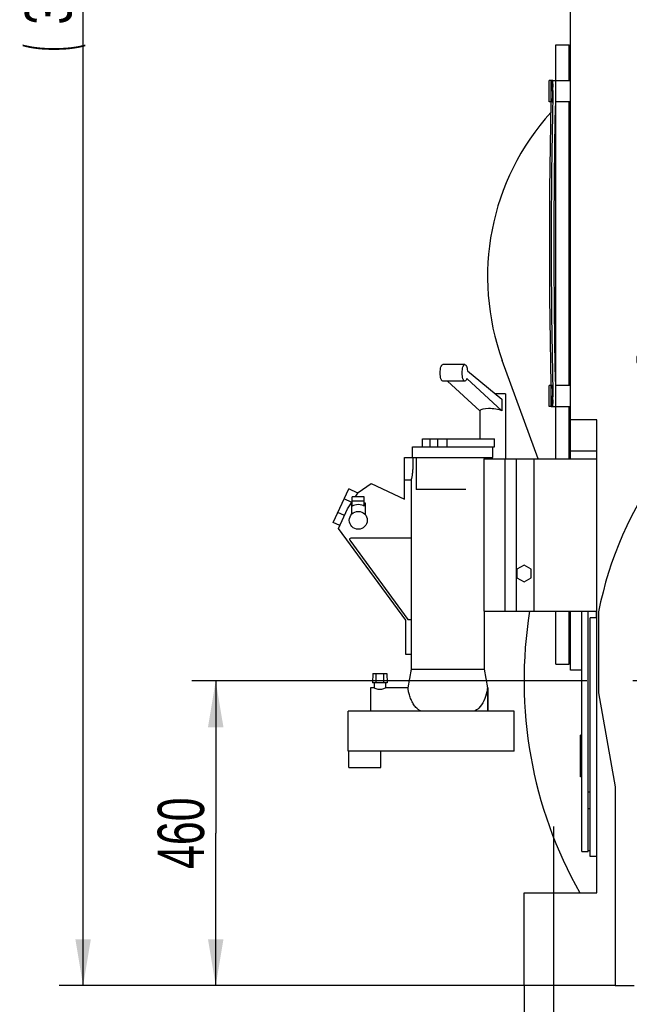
# Model space of a CAD drawing. Header units: millimetres. Extents: x 0 to 841, y 0 to 594.
# Tile 62 of 72: x 634 to 680, y 376 to 450. Entities that reach past the tile are written whole.
import ezdxf
from ezdxf.enums import TextEntityAlignment as Align

# ---------------------------------------------------------------- set-up
doc = ezdxf.new("R2010")
doc.units = ezdxf.units.MM
doc.header["$LTSCALE"] = 46.255
doc.linetypes.add('CENTER', pattern=[0.6, 0.375, -0.075, 0.075, -0.075])
doc.layers.get('0').update_dxf_attribs({"linetype": 'CONTINUOUS'})
for name, color, linetype in [('25007_040000_TLKS_KS_V_ABL239', 7, 'CONTINUOUS'), ('25007_041000_TLKS_KS_V_ABL256', 7, 'CONTINUOUS'), ('25007_060000_TLKS_KGS_V_ABL210', 7, 'CONTINUOUS'), ('25007_061000_TLKS_KGS_V_ABL211', 7, 'CONTINUOUS'), ('25007_634500_05_SIMPLE1_A_ABL232', 7, 'CONTINUOUS'), ('25007_634500_05_SIMPLE1_T1_A_PBL233', 7, 'CONTINUOUS'), ('25007_731000_20_SIMPLE1_B_ABL577', 7, 'CONTINUOUS'), ('25007_731000_20_SIMPLE1_T2_B_PBL579', 7, 'CONTINUOUS'), ('25007_731000_20_SIMPLE1_T3_B_PBL578', 7, 'CONTINUOUS'), ('25007_733000_05_SIMPLE1_A_ABL257', 7, 'CONTINUOUS'), ('25007_733000_05_SIMPLE1_T1_A_PBL258', 7, 'CONTINUOUS'), ('25007_766000_04_SIMPLE1_T1_X_PBL217', 7, 'CONTINUOUS'), ('25007_766000_04_SIMPLE1_T2_X_PBL218', 7, 'CONTINUOUS'), ('25007_766000_04_SIMPLE1_X_ABL216', 7, 'CONTINUOUS'), ('25097_000000_TLKS_MARKETING_ABL202', 7, 'CONTINUOUS'), ('25097_000000_TRENNSTELLEN_TLKS_PBL259', 7, 'CONTINUOUS'), ('25097_030000_TLKS_V_ABL203', 7, 'CONTINUOUS'), ('25097_100000_TLKS_V_ABL204', 7, 'CONTINUOUS'), ('25097_111000_21_SIMPLE1_A_ABL224', 7, 'CONTINUOUS'), ('25097_111000_21_SIMPLE1_T1_A_PBL225', 7, 'CONTINUOUS'), ('25097_111200_24_SIMPLE1_T10_X_PBL285', 7, 'CONTINUOUS'), ('25097_111200_24_SIMPLE1_T11_X_PBL251', 7, 'CONTINUOUS'), ('25097_111200_24_SIMPLE1_T11_X_PBL576', 7, 'CONTINUOUS'), ('25097_111200_24_SIMPLE1_T1_X_PBL228', 7, 'CONTINUOUS'), ('25097_111200_24_SIMPLE1_T2_X_PBL227', 7, 'CONTINUOUS'), ('25097_111200_24_SIMPLE1_T3_X_PBL226', 7, 'CONTINUOUS'), ('25097_111200_24_SIMPLE1_T4_X_PBL221', 7, 'CONTINUOUS'), ('25097_111200_24_SIMPLE1_T5_X_PBL250', 7, 'CONTINUOUS'), ('25097_111200_24_SIMPLE1_T6_X_PBL237', 7, 'CONTINUOUS'), ('25097_111200_24_SIMPLE1_T8_X_PBL238', 7, 'CONTINUOUS'), ('25097_111200_24_SIMPLE1_T9_X_PBL249', 7, 'CONTINUOUS'), ('25097_111200_24_SIMPLE1_X_ABL220', 7, 'CONTINUOUS'), ('left_3_VBL201', 7, 'CONTINUOUS')]:
    doc.layers.add(name, color=color, linetype=linetype)
doc.styles.get("Standard").update_dxf_attribs({"font": 'txt', "width": 0.6})
doc.dimstyles.new('DIMSTYLE_2', dxfattribs={"dimtxt": 3.5, "dimasz": 3.5, "dimexe": 1.8, "dimexo": 0, "dimgap": 0.875, "dimtad": 1, "dimdec": 0, "dimlfac": 20, "dimdsep": 46, "dimtxsty": 'Standard', "dimblk": '_FILLED', "dimblk1": '_FILLED', "dimblk2": '_FILLED', "dimcen": 0.09, "dimadec": 0, "dimazin": 0, "dimtp": 2, "dimtm": 2, "dimtfac": 1, "dimtdec": 0, "dimtofl": 0, "dimtmove": 0, "dimatfit": 3, "dimldrblk": '_FILLED', "dimfxl": 1, "dimtolj": 1, "dimarcsym": 0})
doc.dimstyles.new('DIMSTYLE_3', dxfattribs={"dimtxt": 3.5, "dimasz": 3.5, "dimexe": 1.8, "dimexo": 0, "dimgap": 0.875, "dimtad": 1, "dimlfac": 20, "dimdsep": 46, "dimtxsty": 'Standard', "dimblk": '_FILLED', "dimblk1": '_FILLED', "dimblk2": '_FILLED', "dimcen": 0.09, "dimadec": 0, "dimazin": 0, "dimtp": 1.2, "dimtm": 1.2, "dimtfac": 1, "dimtofl": 0, "dimtmove": 0, "dimatfit": 3, "dimldrblk": '_FILLED', "dimfxl": 1, "dimtolj": 1, "dimarcsym": 0})
doc.dimstyles.new('DIMSTYLE_4', dxfattribs={"dimtxt": 3.5, "dimasz": 3.5, "dimexe": 1.8, "dimexo": 0, "dimgap": 0.875, "dimtad": 1, "dimlfac": 20, "dimdsep": 46, "dimtxsty": 'Standard', "dimblk": '_FILLED', "dimblk1": '_FILLED', "dimblk2": '_FILLED', "dimcen": 0.09, "dimadec": 0, "dimazin": 0, "dimtp": 0.8, "dimtm": 0.8, "dimtfac": 1, "dimtofl": 0, "dimtmove": 0, "dimatfit": 3, "dimldrblk": '_FILLED', "dimfxl": 1, "dimtolj": 1, "dimarcsym": 0})

# ---------------------------------------------------------------- blocks, each defined once
blk = doc.blocks.new('_FILLED')
at = {"color": 0, "linetype": 'ByBlock'}
blk.add_solid([(0, 0), (-1, 0.167), (-1, -0.167)], dxfattribs=at)
blk = doc.blocks.new('*D14')
at = {"color": 2, "linetype": 'Continuous'}
for p, q in [((672.5, 377), (672.5, 308.65)), ((737.5, 377), (737.5, 308.65)), ((672.5, 310.45), (705, 310.45)), ((737.5, 310.45), (705, 310.45))]:
    blk.add_line(p, q, dxfattribs=at)
at = {"color": 2, "linetype": 'Continuous', "xscale": 3.5, "yscale": 3.5, "zscale": 3.5, "rotation": 180}
blk.add_blockref('_FILLED', (672.5, 310.45), dxfattribs=at)
at = {"color": 2, "linetype": 'Continuous', "xscale": 3.5, "yscale": 3.5, "zscale": 3.5}
blk.add_blockref('_FILLED', (737.5, 310.45), dxfattribs=at)
at = {"color": 2, "linetype": 'Continuous', "width": 0.619048}
blk.add_text('1300', height=3.5, dxfattribs=at).set_placement((705, 311.325), align=Align.CENTER)
blk = doc.blocks.new('*D17')
at = {"color": 2, "linetype": 'Continuous'}
for p, q in [((734.975, 528.892), (637.45, 528.892)), ((639.25, 528.892), (639.25, 452.946)), ((639.25, 377), (639.25, 452.946)), ((672.5, 377), (637.45, 377))]:
    blk.add_line(p, q, dxfattribs=at)
at = {"color": 2, "linetype": 'Continuous', "xscale": 3.5, "yscale": 3.5, "zscale": 3.5}
for p, rotation in [((639.25, 528.892), 90), ((639.25, 377), 270)]:
    blk.add_blockref('_FILLED', p, dxfattribs=dict(at, rotation=rotation))
at = {"color": 2, "linetype": 'Continuous'}
for s, width, p in [(')', 0.333333, (638.375, 458.113)), ('3038', 0.654762, (638.375, 452.946)), ('(', 0.333333, (638.375, 447.779))]:
    blk.add_text(s, height=3.5, rotation=90, dxfattribs=dict(at, width=width)).set_placement(p, align=Align.CENTER)
blk = doc.blocks.new('*D19')
at = {"color": 2, "linetype": 'Continuous'}
for p, q in [((668.174, 400), (647.45, 400)), ((649.25, 400), (649.25, 388.5)), ((649.25, 377), (649.25, 388.5)), ((672.689, 377), (647.45, 377))]:
    blk.add_line(p, q, dxfattribs=at)
at = {"color": 2, "linetype": 'Continuous', "xscale": 3.5, "yscale": 3.5, "zscale": 3.5}
for p, rotation in [((649.25, 400), 90), ((649.25, 377), 270)]:
    blk.add_blockref('_FILLED', p, dxfattribs=dict(at, rotation=rotation))
at = {"color": 2, "linetype": 'Continuous', "width": 0.690476}
blk.add_text('460', height=3.5, rotation=90, dxfattribs=at).set_placement((648.375, 388.5), align=Align.CENTER)
blk = doc.blocks.new('25097_111200_24_SIMPLE1_T4_X_PBL221', base_point=(675.208, 433))
at = {"layer": '25097_111200_24_SIMPLE1_T4_X_PBL221', "color": 7, "linetype": 'Continuous'}
for p, q in [((674.55, 445.305), (674.674, 445.305)), ((674.55, 443.7), (674.55, 445.3)), ((674.672, 445.3), (674.55, 445.3)), ((674.674, 445.305), (674.874, 445.3)), ((674.872, 445.3), (676, 445.3)), ((674.882, 444.55), (674.881, 444.5)), ((674.635, 443.7), (674.55, 443.7)), ((676, 443.7), (674.869, 443.7)), ((674.417, 428.896), (674.55, 420.695)), ((674.55, 420.7), (674.55, 422.3)), ((674.635, 422.3), (674.55, 422.3)), ((676, 422.3), (674.869, 422.3)), ((674.881, 421.5), (674.882, 421.45)), ((674.672, 420.7), (674.55, 420.7)), ((674.55, 420.695), (674.674, 420.695)), ((674.674, 420.695), (674.874, 420.7)), ((674.872, 420.7), (676, 420.7))]:
    blk.add_line(p, q, dxfattribs=at)
blk.add_lwpolyline([(674.55, 445.305), (674.417, 437.105), (674.417, 428.896)], dxfattribs=at)
for centre, radius, start, end in [((1179.191, 433), 504.641, 178.68802, 181.31198), ((1179.19, 433), 504.44, 178.69368, 181.30632)]:
    blk.add_arc(centre, radius, start, end, dxfattribs=at)
for points, knots in [([(674.675, 445.296), (674.674, 445.297), (674.674, 445.298), (674.672, 445.3), (674.672, 445.3)], [0, 0, 0, 0, 0.669491, 1, 1, 1, 1]), ([(674.682, 444.554), (674.685, 444.65), (674.687, 444.789), (674.688, 444.966), (674.687, 445.078), (674.686, 445.17), (674.683, 445.233), (674.681, 445.27), (674.679, 445.289), (674.677, 445.298), (674.675, 445.305), (674.674, 445.305)], [0, 0, 0, 0, 0.381866, 0.554411, 0.705684, 0.829891, 0.922296, 0.955437, 0.979449, 0.994186, 1, 1, 1, 1]), ([(674.681, 444.5), (674.683, 444.596), (674.686, 444.774), (674.687, 444.986), (674.685, 445.128), (674.683, 445.205), (674.679, 445.258), (674.677, 445.286), (674.675, 445.296)], [0, 0, 0, 0, 0.360121, 0.672412, 0.79726, 0.89544, 0.963722, 1, 1, 1, 1]), ([(674.874, 445.3), (674.874, 445.3), (674.876, 445.298), (674.876, 445.297), (674.876, 445.296)], [0, 0, 0, 0, 0.333187, 1, 1, 1, 1]), ([(674.876, 445.296), (674.879, 445.287), (674.881, 445.261), (674.884, 445.211), (674.886, 445.138), (674.888, 445.005), (674.887, 444.807), (674.884, 444.639), (674.882, 444.55)], [0, 0, 0, 0, 0.036229, 0.104493, 0.202675, 0.327531, 0.639845, 1, 1, 1, 1]), ([(674.635, 443.7), (674.637, 443.7), (674.639, 443.707), (674.642, 443.717), (674.644, 443.737), (674.649, 443.776), (674.654, 443.843), (674.661, 443.941), (674.667, 444.061), (674.672, 444.198), (674.677, 444.346), (674.68, 444.448), (674.681, 444.5)], [0, 0, 0, 0, 0.005855, 0.020645, 0.044705, 0.077884, 0.17033, 0.294534, 0.445767, 0.618253, 0.805389, 1, 1, 1, 1]), ([(674.681, 421.5), (674.68, 421.552), (674.677, 421.654), (674.672, 421.802), (674.667, 421.939), (674.661, 422.059), (674.654, 422.157), (674.649, 422.224), (674.644, 422.263), (674.642, 422.283), (674.639, 422.293), (674.637, 422.3), (674.635, 422.3)], [0, 0, 0, 0, 0.194611, 0.381747, 0.554233, 0.705466, 0.82967, 0.922116, 0.955295, 0.979355, 0.994145, 1, 1, 1, 1]), ([(674.674, 420.695), (674.675, 420.695), (674.677, 420.702), (674.679, 420.711), (674.681, 420.73), (674.683, 420.767), (674.686, 420.83), (674.687, 420.922), (674.688, 421.034), (674.687, 421.211), (674.685, 421.35), (674.682, 421.446)], [0, 0, 0, 0, 0.005814, 0.020551, 0.044563, 0.077704, 0.170109, 0.294316, 0.445589, 0.618134, 1, 1, 1, 1]), ([(674.675, 420.704), (674.677, 420.714), (674.679, 420.742), (674.683, 420.795), (674.685, 420.872), (674.687, 421.014), (674.686, 421.226), (674.683, 421.404), (674.681, 421.5)], [0, 0, 0, 0, 0.036277, 0.104559, 0.20274, 0.327587, 0.639879, 1, 1, 1, 1]), ([(674.882, 421.45), (674.884, 421.361), (674.887, 421.193), (674.888, 420.995), (674.886, 420.862), (674.884, 420.789), (674.881, 420.739), (674.879, 420.713), (674.876, 420.704)], [0, 0, 0, 0, 0.360154, 0.672468, 0.797325, 0.895506, 0.963771, 1, 1, 1, 1]), ([(674.672, 420.7), (674.672, 420.7), (674.674, 420.702), (674.674, 420.703), (674.675, 420.704)], [0, 0, 0, 0, 0.33051, 1, 1, 1, 1]), ([(674.876, 420.704), (674.876, 420.703), (674.876, 420.702), (674.874, 420.7), (674.874, 420.7)], [0, 0, 0, 0, 0.666815, 1, 1, 1, 1])]:
    blk.add_open_spline(points, degree=3, knots=knots, dxfattribs=at)
blk = doc.blocks.new('25097_111200_24_SIMPLE1_T3_X_PBL226', base_point=(674.475, 433))
at = {"layer": '25097_111200_24_SIMPLE1_T3_X_PBL226', "color": 7, "linetype": 'Continuous'}
for p, q in [((674.4, 443.7), (674.4, 445.3)), ((674.55, 445.3), (674.4, 445.3)), ((674.524, 443.7), (674.4, 443.7)), ((674.417, 437.104), (674.417, 428.897)), ((674.4, 420.7), (674.4, 422.3)), ((674.524, 422.3), (674.4, 422.3)), ((674.55, 420.7), (674.4, 420.7))]:
    blk.add_line(p, q, dxfattribs=at)
blk = doc.blocks.new('25097_111200_24_SIMPLE1_T2_X_PBL227', base_point=(674.417, 433))
at = {"layer": '25097_111200_24_SIMPLE1_T2_X_PBL227', "color": 7, "linetype": 'Continuous'}
blk.add_line((674.417, 437.104), (674.417, 428.897), dxfattribs=at)
blk = doc.blocks.new('25097_111200_24_SIMPLE1_T1_X_PBL228', base_point=(673.383, 424.625))
at = {"layer": '25097_111200_24_SIMPLE1_T1_X_PBL228', "color": 7, "linetype": 'Continuous'}
for p, q in [((674.9, 445.3), (674.9, 448)), ((674.9, 448), (675.9, 448)), ((675.9, 445.3), (675.9, 448)), ((674.9, 422.3), (674.9, 443.7)), ((675.9, 422.3), (675.9, 443.7)), ((673.567, 416.75), (670.866, 424.173)), ((674.9, 416.75), (674.9, 420.7)), ((675.9, 416.75), (675.9, 420.7)), ((674.9, 401.25), (674.9, 405.25)), ((675.9, 401.25), (675.9, 405.25)), ((674.9, 401.25), (675.9, 401.25))]:
    blk.add_line(p, q, dxfattribs=at)
for start, end in [(137.94891, 200), (136.18853, 136.35877)]:
    blk.add_arc((688.25, 430.5), 18.5, start, end, dxfattribs=at)
blk = doc.blocks.new('25097_111200_24_SIMPLE1_T6_X_PBL237', base_point=(677.35, 396.185))
at = {"layer": '25097_111200_24_SIMPLE1_T6_X_PBL237', "color": 7, "linetype": 'Continuous'}
for p, q in [((676.85, 387.12), (676.85, 405.25)), ((677.35, 387.12), (677.35, 405.25)), ((677.95, 405.25), (677.95, 404.75)), ((676.75, 392.745), (676.75, 395.895)), ((676.85, 395.895), (676.75, 395.895)), ((676.85, 394.445), (676.75, 394.445)), ((676.85, 392.745), (676.75, 392.745)), ((677.35, 391.62), (677.5, 391.62)), ((677.35, 390.37), (677.5, 390.37)), ((677.35, 387.195), (677.5, 387.195)), ((676.85, 387.12), (677.35, 387.12))]:
    blk.add_line(p, q, dxfattribs=at)
blk = doc.blocks.new('25097_111200_24_SIMPLE1_T8_X_PBL238', base_point=(677.75, 395.75))
at = {"layer": '25097_111200_24_SIMPLE1_T8_X_PBL238', "color": 7, "linetype": 'Continuous'}
for p, q in [((677.5, 386.75), (677.5, 404.75)), ((678, 404.75), (677.5, 404.75)), ((678, 386.75), (677.5, 386.75))]:
    blk.add_line(p, q, dxfattribs=at)
blk = doc.blocks.new('25097_111200_24_SIMPLE1_T9_X_PBL249', base_point=(732.25, 392.728))
at = {"layer": '25097_111200_24_SIMPLE1_T9_X_PBL249', "color": 7, "linetype": 'Continuous'}
for p in [(732.5, 398.707), (732, 386.75)]:
    blk.add_line(p, (732.5, 386.75), dxfattribs=at)
blk = doc.blocks.new('25097_111200_24_SIMPLE1_T5_X_PBL250', base_point=(733.875, 398.375))
at = {"layer": '25097_111200_24_SIMPLE1_T5_X_PBL250', "color": 7, "linetype": 'Continuous'}
for p, q in [((732.15, 409.375), (732, 409.375)), ((732.15, 408.125), (732, 408.125)), ((733.15, 401.77), (733.15, 394.495)), ((735, 401.77), (735, 398.05)), ((735.75, 401.77), (735.75, 398.8)), ((732.85, 399.628), (732.85, 394.495)), ((733.15, 399.4), (735, 399.4)), ((735.75, 398.8), (735, 398.05)), ((733.15, 396.15), (733.25, 396.15)), ((733.25, 396.15), (733.25, 394.495)), ((732.85, 393.245), (732.85, 387.375)), ((733.15, 393.245), (733.15, 387.375)), ((733.25, 393.245), (733.25, 393)), ((733.15, 393), (733.25, 393)), ((732.85, 391.875), (732.5, 391.875)), ((732.85, 390.625), (732.5, 390.625)), ((732.85, 387.375), (733.15, 387.375))]:
    blk.add_line(p, q, dxfattribs=at)
blk = doc.blocks.new('25097_111200_24_SIMPLE1_T11_X_PBL251', base_point=(732.67, 393.875))
at = {"layer": '25097_111200_24_SIMPLE1_T11_X_PBL251', "color": 7, "linetype": 'Continuous'}
for p, q in [((732.5, 394.7), (732.59, 394.7)), ((732.59, 394.85), (732.84, 394.85)), ((732.59, 392.9), (732.59, 394.85)), ((732.84, 392.9), (732.84, 394.85)), ((732.5, 393.05), (732.59, 393.05)), ((732.59, 392.9), (732.84, 392.9))]:
    blk.add_line(p, q, dxfattribs=at)
blk = doc.blocks.new('25097_111200_24_SIMPLE1_T10_X_PBL285', base_point=(687.923, 429.876))
at = {"layer": '25097_111200_24_SIMPLE1_T10_X_PBL285', "color": 7, "linetype": 'Continuous'}
blk.add_line((689.84, 423.215), (694.351, 425.715), dxfattribs=at)
for centre, radius, start, end in [((688.75, 430.5), 7.4, 320.94604, 124.52276), ((680.1, 436.5), 4.25, 294.30983, 356.1966), ((684.84, 436.185), 0.5, 124.52276, 176.1966), ((682.055, 432.171), 0.5, 114.30983, 165.98367), ((688.75, 430.5), 7.4, 165.98367, 179.24439), ((681.851, 430.591), 0.5, 179.24439, 255.07907), ((681.4, 428.9), 1.25, 309.48283, 75.07907), ((682.513, 427.549), 0.5, 129.48283, 205.31752), ((688.75, 430.5), 7.4, 205.31752, 277.05396), ((694.108, 426.153), 0.5, 299, 320.94604), ((689.597, 423.652), 0.5, 277.05396, 299)]:
    blk.add_arc(centre, radius, start, end, dxfattribs=at)
blk = doc.blocks.new('25097_111200_24_SIMPLE1_T11_X_PBL576', base_point=(682, 424.25))
at = {"layer": '25097_111200_24_SIMPLE1_T11_X_PBL576', "color": 7, "linetype": 'Continuous'}
blk.add_circle((682, 424.25), 0.975, dxfattribs=at)
blk = doc.blocks.new('25097_111200_24_SIMPLE1_X_ABL220', base_point=(703.308, 417.375))
at = {"layer": '25097_111200_24_SIMPLE1_T10_X_PBL285'}
blk.add_blockref('25097_111200_24_SIMPLE1_T10_X_PBL285', (687.923, 429.876), dxfattribs=at)
at = {"layer": '25097_111200_24_SIMPLE1_T11_X_PBL251'}
blk.add_blockref('25097_111200_24_SIMPLE1_T11_X_PBL251', (732.67, 393.875), dxfattribs=at)
at = {"layer": '25097_111200_24_SIMPLE1_T11_X_PBL576'}
blk.add_blockref('25097_111200_24_SIMPLE1_T11_X_PBL576', (682, 424.25), dxfattribs=at)
at = {"layer": '25097_111200_24_SIMPLE1_T1_X_PBL228'}
blk.add_blockref('25097_111200_24_SIMPLE1_T1_X_PBL228', (673.383, 424.625), dxfattribs=at)
at = {"layer": '25097_111200_24_SIMPLE1_T2_X_PBL227'}
blk.add_blockref('25097_111200_24_SIMPLE1_T2_X_PBL227', (674.417, 433), dxfattribs=at)
at = {"layer": '25097_111200_24_SIMPLE1_T3_X_PBL226'}
blk.add_blockref('25097_111200_24_SIMPLE1_T3_X_PBL226', (674.475, 433), dxfattribs=at)
at = {"layer": '25097_111200_24_SIMPLE1_T4_X_PBL221'}
blk.add_blockref('25097_111200_24_SIMPLE1_T4_X_PBL221', (675.208, 433), dxfattribs=at)
at = {"layer": '25097_111200_24_SIMPLE1_T5_X_PBL250'}
blk.add_blockref('25097_111200_24_SIMPLE1_T5_X_PBL250', (733.875, 398.375), dxfattribs=at)
at = {"layer": '25097_111200_24_SIMPLE1_T6_X_PBL237'}
blk.add_blockref('25097_111200_24_SIMPLE1_T6_X_PBL237', (677.35, 396.185), dxfattribs=at)
at = {"layer": '25097_111200_24_SIMPLE1_T8_X_PBL238'}
blk.add_blockref('25097_111200_24_SIMPLE1_T8_X_PBL238', (677.75, 395.75), dxfattribs=at)
at = {"layer": '25097_111200_24_SIMPLE1_T9_X_PBL249'}
blk.add_blockref('25097_111200_24_SIMPLE1_T9_X_PBL249', (732.25, 392.728), dxfattribs=at)
blk = doc.blocks.new('25097_111000_21_SIMPLE1_T1_A_PBL225', base_point=(705, 411.375))
at = {"layer": '25097_111000_21_SIMPLE1_T1_A_PBL225', "color": 7, "linetype": 'Continuous'}
for p, q in [((676, 416.75), (676, 450.7)), ((678, 419.703), (676, 419.703)), ((678, 384), (678, 419.703)), ((678, 417.342), (676, 417.342)), ((676, 400.809), (676, 405.25)), ((676.85, 400.809), (676, 400.809)), ((672.5, 377), (672.5, 384)), ((672.5, 384), (678, 384)), ((679.375, 377), (672.5, 377))]:
    blk.add_line(p, q, dxfattribs=at)
at = {"layer": '25097_111000_21_SIMPLE1_T1_A_PBL225', "color": 2, "linetype": 'CENTER'}
blk.add_line((674.75, 372), (674.75, 389), dxfattribs=at)
blk = doc.blocks.new('25097_111000_21_SIMPLE1_A_ABL224', base_point=(705, 417.95))
at = {"layer": '25097_111000_21_SIMPLE1_T1_A_PBL225'}
blk.add_blockref('25097_111000_21_SIMPLE1_T1_A_PBL225', (705, 411.375), dxfattribs=at)
blk = doc.blocks.new('25097_100000_TLKS_V_ABL204', base_point=(704.183, 408.712))
at = {"layer": '25097_111000_21_SIMPLE1_A_ABL224'}
blk.add_blockref('25097_111000_21_SIMPLE1_A_ABL224', (705, 417.95), dxfattribs=at)
at = {"layer": '25097_111200_24_SIMPLE1_X_ABL220'}
blk.add_blockref('25097_111200_24_SIMPLE1_X_ABL220', (703.308, 417.375), dxfattribs=at)
blk = doc.blocks.new('25097_030000_TLKS_V_ABL203', base_point=(719.858, 430.239))
at = {"layer": '25097_100000_TLKS_V_ABL204'}
blk.add_blockref('25097_100000_TLKS_V_ABL204', (704.183, 408.712), dxfattribs=at)
blk = doc.blocks.new('25007_766000_04_SIMPLE1_T1_X_PBL217', base_point=(668.051, 409.285))
at = {"layer": '25007_766000_04_SIMPLE1_T1_X_PBL217', "color": 7, "linetype": 'Continuous'}
for p, q in [((668.038, 423.87), (666.384, 423.87)), ((668.236, 423.396), (670.835, 421.258)), ((668.038, 422.62), (666.384, 422.62)), ((669.18, 420.382), (666.738, 422.62)), ((670.835, 420.382), (668.185, 422.811)), ((671.117, 421.656), (670.351, 421.656)), ((671.117, 421.656), (671.117, 416.75)), ((670.835, 421.258), (670.835, 420.382)), ((669.173, 420.388), (669.173, 418.275)), ((664.099, 416.85), (664.099, 417.65)), ((664.099, 417.65), (670.277, 417.65)), ((664.84, 417.65), (664.84, 418.275)), ((664.84, 418.275), (670.277, 418.275)), ((665.436, 417.65), (665.436, 418.275)), ((665.999, 417.65), (665.999, 418.275)), ((666.706, 417.65), (666.706, 418.275)), ((670.151, 416.85), (670.151, 417.65)), ((670.277, 417.65), (670.277, 418.275)), ((663.5, 413.71), (663.5, 416.85)), ((663.5, 416.85), (670.151, 416.85)), ((664.119, 416.85), (664.119, 415.949)), ((664.371, 416.85), (664.371, 414.45)), ((669.483, 416.75), (669.483, 405.25)), ((669.483, 416.75), (678, 416.75)), ((669.5, 416.85), (669.5, 416.75)), ((671.049, 416.75), (671.049, 405.25)), ((671.916, 416.75), (671.916, 405.25)), ((673.25, 416.75), (673.25, 405.25)), ((659.986, 414.207), (660.964, 414.892)), ((660.964, 414.892), (663.5, 413.71)), ((664, 415.146), (663.5, 415.146)), ((664, 415.146), (664, 400.893)), ((658.101, 411.952), (659.285, 414.489)), ((659.964, 414.173), (659.285, 414.489)), ((659.782, 413.889), (659.986, 414.207)), ((668.122, 414.45), (664.371, 414.45)), ((659.507, 413.462), (658.931, 413.73)), ((659.201, 412.984), (659.487, 413.431)), ((659.487, 413.44), (659.487, 412.57)), ((659.55, 413.44), (659.487, 413.44)), ((659.493, 413.44), (659.55, 413.528)), ((659.55, 413.177), (659.55, 413.889)), ((660.45, 413.889), (659.55, 413.889)), ((660.45, 413.565), (659.55, 413.565)), ((660.45, 413.177), (660.45, 413.889)), ((660.45, 413.44), (660.512, 413.44)), ((660.512, 413.44), (660.512, 412.57)), ((658.963, 412.474), (658.455, 412.71)), ((658.512, 411.507), (659.201, 412.984)), ((659.502, 412.57), (659.487, 412.57)), ((660.498, 412.57), (660.512, 412.57)), ((658.609, 411.715), (658.101, 411.952)), ((663.6, 404.578), (658.512, 411.507)), ((659.36, 410.606), (663.75, 404.627)), ((664, 410.766), (659.441, 410.766)), ((672.5, 408.735), (671.95, 408.418)), ((673.05, 408.418), (672.5, 408.735)), ((671.95, 408.418), (671.95, 407.782)), ((673.05, 407.782), (673.05, 408.418)), ((671.95, 407.782), (672.5, 407.465)), ((672.5, 407.465), (673.05, 407.782)), ((669.483, 405.25), (678, 405.25)), ((669.5, 405.25), (669.5, 400.893)), ((663.6, 402), (663.6, 404.578)), ((663.75, 404.627), (664, 404.627)), ((664, 402), (663.6, 402)), ((661.099, 400.55), (661.075, 399.85)), ((661.099, 400.55), (662.151, 400.55)), ((661.35, 399.85), (661.35, 400.55)), ((661.9, 400.55), (661.9, 399.85)), ((662.151, 400.55), (662.175, 399.85)), ((664, 400.893), (663.75, 399.475)), ((664, 400.893), (663.962, 400.675)), ((664, 400.893), (669.5, 400.893)), ((669.5, 400.893), (669.75, 399.475)), ((662.175, 399.85), (661.075, 399.85)), ((661.2, 399.85), (661.2, 399.475)), ((662.05, 399.85), (662.05, 399.475)), ((660.933, 399.475), (660.933, 397.7)), ((661.2, 399.475), (660.933, 399.475)), ((663.75, 399.475), (662.05, 399.475)), ((669.75, 399.475), (669.75, 397.7)), ((669.783, 399.475), (669.75, 399.475)), ((669.783, 399.475), (669.783, 397.7)), ((659.25, 394.7), (659.25, 397.7)), ((671.75, 397.7), (659.25, 397.7)), ((671.75, 394.7), (671.75, 397.7)), ((671.75, 394.7), (659.25, 394.7))]:
    blk.add_line(p, q, dxfattribs=at)
blk.add_circle((660, 412.115), 0.675, dxfattribs=at)
for centre, radius, start, end in [((659.441, 410.666), 0.101, 90, 216.28744), ((668.169, 399.196), 1.605, 349.99662, 10.00338)]:
    blk.add_arc(centre, radius, start, end, dxfattribs=at)
for centre, major_axis, ratio, start_param, end_param in [((670.145, 420.256), (0.972, -0.102), 0.279262, 0.811713, 3.051984), ((660, 413.062), (0.512, 0), 0.466669, 0.499027, 2.642566)]:
    blk.add_ellipse(centre, major_axis=major_axis, ratio=ratio, start_param=start_param, end_param=end_param, dxfattribs=at)
for points, knots in [([(666.384, 422.62), (666.353, 422.62), (666.306, 422.66), (666.267, 422.729), (666.224, 422.842), (666.19, 423.016), (666.175, 423.245), (666.19, 423.474), (666.224, 423.648), (666.267, 423.761), (666.306, 423.83), (666.353, 423.87), (666.384, 423.87)], [0, 0, 0, 0, 0.066154, 0.115181, 0.175802, 0.326239, 0.499999, 0.67376, 0.824197, 0.884819, 0.933846, 1, 1, 1, 1]), ([(668.038, 422.62), (668.008, 422.62), (667.96, 422.66), (667.922, 422.729), (667.878, 422.842), (667.844, 423.016), (667.83, 423.245), (667.844, 423.474), (667.878, 423.648), (667.922, 423.761), (667.96, 423.83), (668.008, 423.87), (668.038, 423.87)], [0, 0, 0, 0, 0.066154, 0.115181, 0.175802, 0.326239, 0.499999, 0.67376, 0.824197, 0.884819, 0.933846, 1, 1, 1, 1]), ([(668.038, 423.87), (668.063, 423.87), (668.103, 423.843), (668.139, 423.792), (668.179, 423.709), (668.215, 423.575), (668.231, 423.46), (668.236, 423.396)], [0, 0, 0, 0, 0.138055, 0.234176, 0.351625, 0.645833, 1, 1, 1, 1]), ([(668.185, 422.811), (668.176, 422.783), (668.157, 422.734), (668.119, 422.662), (668.07, 422.62), (668.038, 422.62)], [0, 0, 0, 0, 0.346075, 0.625687, 1, 1, 1, 1]), ([(664, 415.146), (664, 415.152), (664.006, 415.163), (664.01, 415.184), (664.022, 415.224), (664.039, 415.291), (664.061, 415.389), (664.084, 415.509), (664.11, 415.697), (664.119, 415.847), (664.119, 415.949)], [0, 0, 0, 0, 0.02041, 0.045217, 0.079337, 0.173638, 0.298896, 0.450022, 0.62147, 1, 1, 1, 1]), ([(661.2, 399.475), (661.24, 399.455), (661.376, 399.398), (661.625, 399.345), (661.874, 399.398), (662.01, 399.455), (662.05, 399.475)], [0, 0, 0, 0, 0.153467, 0.500002, 0.846533, 1, 1, 1, 1]), ([(664.75, 397.7), (664.707, 397.72), (664.585, 397.787), (664.391, 397.943), (664.186, 398.193), (664.012, 398.505), (663.902, 398.79), (663.837, 399.015), (663.801, 399.164), (663.777, 399.289), (663.763, 399.375), (663.756, 399.427), (663.752, 399.452), (663.752, 399.467), (663.75, 399.473), (663.75, 399.475)], [0, 0, 0, 0, 0.067669, 0.19586, 0.350124, 0.522675, 0.69938, 0.781776, 0.855265, 0.916335, 0.96208, 0.978513, 0.99039, 0.997578, 1, 1, 1, 1]), ([(669.75, 399.475), (669.738, 399.37), (669.68, 399.036), (669.506, 398.493), (669.174, 397.975), (668.877, 397.76), (668.75, 397.7)], [0, 0, 0, 0, 0.149321, 0.48163, 0.80576, 1, 1, 1, 1])]:
    blk.add_open_spline(points, degree=3, knots=knots, dxfattribs=at)
blk = doc.blocks.new('25007_766000_04_SIMPLE1_T2_X_PBL218', base_point=(660.5, 394.075))
at = {"layer": '25007_766000_04_SIMPLE1_T2_X_PBL218', "color": 7, "linetype": 'Continuous'}
for p, q in [((659.2925, 393.45), (659.2925, 394.7)), ((661.7075, 393.45), (661.7075, 394.7)), ((659.2925, 393.45), (661.7075, 393.45))]:
    blk.add_line(p, q, dxfattribs=at)
blk = doc.blocks.new('25007_766000_04_SIMPLE1_X_ABL216', base_point=(660.5, 394.075))
at = {"layer": '25007_766000_04_SIMPLE1_T1_X_PBL217'}
blk.add_blockref('25007_766000_04_SIMPLE1_T1_X_PBL217', (668.051, 409.285), dxfattribs=at)
at = {"layer": '25007_766000_04_SIMPLE1_T2_X_PBL218'}
blk.add_blockref('25007_766000_04_SIMPLE1_T2_X_PBL218', (660.5, 394.075), dxfattribs=at)
blk = doc.blocks.new('25007_634500_05_SIMPLE1_T1_A_PBL233', base_point=(704.75, 398.979))
at = {"layer": '25007_634500_05_SIMPLE1_T1_A_PBL233', "color": 7, "linetype": 'Continuous'}
for p, q in [((731.875, 416.531), (731.875, 423.032)), ((731.875, 404.436), (731.875, 412.393)), ((678.125, 405.208), (678.125, 399.089)), ((678.125, 399.089), (679.375, 392)), ((730.625, 392), (731.565, 397.33)), ((698.571, 394.768), (702.131, 383.123)), ((710.332, 391.18), (711.429, 394.768)), ((679.375, 392), (679.375, 377)), ((730.625, 377), (730.625, 392)), ((709.51, 388.49), (709.836, 389.556)), ((679.375, 377), (680.8, 377)), ((729.2, 377), (730.625, 377))]:
    blk.add_line(p, q, dxfattribs=at)
for centre, radius, start, end in [((705, 400), 27.375, 67.72689, 169.03272), ((705, 400), 8.5, 57.97175, 81.17327), ((705, 400), 8.5, 126.98116, 191.82688), ((705, 400), 8.5, 348.17312, 8.30474), ((689.008, 391.845), 10, 17, 39.8898), ((720.992, 391.845), 10, 140.1102, 163), ((705, 384), 3, 197, 325.82978)]:
    blk.add_arc(centre, radius, start, end, dxfattribs=at)
blk = doc.blocks.new('25007_634500_05_SIMPLE1_A_ABL232', base_point=(704.75, 398.979))
at = {"layer": '25007_634500_05_SIMPLE1_T1_A_PBL233'}
blk.add_blockref('25007_634500_05_SIMPLE1_T1_A_PBL233', (704.75, 398.979), dxfattribs=at)
blk = doc.blocks.new('25007_061000_TLKS_KGS_V_ABL211', base_point=(707.709, 410.327))
at = {"layer": '25007_634500_05_SIMPLE1_A_ABL232'}
blk.add_blockref('25007_634500_05_SIMPLE1_A_ABL232', (704.75, 398.979), dxfattribs=at)
at = {"layer": '25007_766000_04_SIMPLE1_X_ABL216'}
blk.add_blockref('25007_766000_04_SIMPLE1_X_ABL216', (660.5, 394.075), dxfattribs=at)
blk = doc.blocks.new('25007_060000_TLKS_KGS_V_ABL210', base_point=(707.70875, 410.3275))
at = {"layer": '25007_061000_TLKS_KGS_V_ABL211'}
blk.add_blockref('25007_061000_TLKS_KGS_V_ABL211', (707.70875, 410.3275), dxfattribs=at)
blk = doc.blocks.new('25007_733000_05_SIMPLE1_T1_A_PBL258', base_point=(741.862, 397.871))
at = {"layer": '25007_733000_05_SIMPLE1_T1_A_PBL258', "color": 7, "linetype": 'Continuous'}
for p, q in [((733.5, 399.4), (733.5, 394.495)), ((733.5, 399.125), (735, 399.125)), ((735.75, 399.125), (737.258, 399.125)), ((741.992, 399.125), (744.375, 399.125)), ((742.375, 399.125), (742.375, 397.875)), ((742.375, 397.875), (742.375, 399.125)), ((737.876, 398.917), (733.5, 396.475)), ((749.375, 398.37), (749.375, 397.875)), ((742.375, 397.875), (746.375, 397.875)), ((744.125, 397.875), (744.125, 397.005)), ((747.625, 397.875), (749.375, 397.875)), ((744.125, 397.005), (746.375, 397.005)), ((744.825, 397.005), (744.825, 395.755)), ((744.825, 395.755), (743.151, 395.275)), ((744.825, 395.755), (746.268, 395.755)), ((748.599, 395.275), (747.519, 395.585)), ((746.018, 395.275), (741.525, 395.275)), ((750.225, 395.275), (747.418, 395.275)), ((750.225, 393.975), (746.502, 393.975))]:
    blk.add_line(p, q, dxfattribs=at)
for centre, radius, start, end in [((739.625, 405.125), 4.2, 233.06286, 281.65315), ((739.625, 405.125), 3.856, 240.65581, 275.79273), ((739.625, 405.125), 6.45, 248.4711, 291.5289), ((741.525, 394.625), 0.65, 90, 193.20079), ((750.225, 394.625), 0.65, 270, 90)]:
    blk.add_arc(centre, radius, start, end, dxfattribs=at)
blk = doc.blocks.new('25007_733000_05_SIMPLE1_A_ABL257', base_point=(741.862, 397.871))
at = {"layer": '25007_733000_05_SIMPLE1_T1_A_PBL258'}
blk.add_blockref('25007_733000_05_SIMPLE1_T1_A_PBL258', (741.862, 397.871), dxfattribs=at)
blk = doc.blocks.new('25007_731000_20_SIMPLE1_T3_B_PBL578', base_point=(705.214, 394.624))
at = {"layer": '25007_731000_20_SIMPLE1_T3_B_PBL578', "color": 7, "linetype": 'Continuous'}
for start, end in [(170.70077, 209.50077), (350.2467, 357.68692), (330.49923, 347.99642)]:
    blk.add_arc((705, 400), 32.5, start, end, dxfattribs=at)
blk = doc.blocks.new('25007_731000_20_SIMPLE1_T2_B_PBL579', base_point=(705.214, 394.624))
at = {"layer": '25007_731000_20_SIMPLE1_T2_B_PBL579', "color": 7, "linetype": 'Continuous'}
for start, end in [(170.70077, 209.50077), (350.2467, 357.68692), (330.49923, 347.99642)]:
    blk.add_arc((705, 400), 32.5, start, end, dxfattribs=at)
blk = doc.blocks.new('25007_731000_20_SIMPLE1_B_ABL577', base_point=(705.214, 394.624))
at = {"layer": '25007_731000_20_SIMPLE1_T2_B_PBL579'}
blk.add_blockref('25007_731000_20_SIMPLE1_T2_B_PBL579', (705.214, 394.624), dxfattribs=at)
at = {"layer": '25007_731000_20_SIMPLE1_T3_B_PBL578'}
blk.add_blockref('25007_731000_20_SIMPLE1_T3_B_PBL578', (705.214, 394.624), dxfattribs=at)
blk = doc.blocks.new('25007_041000_TLKS_KS_V_ABL256', base_point=(711.576, 394.624))
at = {"layer": '25007_731000_20_SIMPLE1_B_ABL577'}
blk.add_blockref('25007_731000_20_SIMPLE1_B_ABL577', (705.214, 394.624), dxfattribs=at)
at = {"layer": '25007_733000_05_SIMPLE1_A_ABL257'}
blk.add_blockref('25007_733000_05_SIMPLE1_A_ABL257', (741.862, 397.871), dxfattribs=at)
blk = doc.blocks.new('25007_040000_TLKS_KS_V_ABL239', base_point=(711.576, 447.998))
at = {"layer": '25007_041000_TLKS_KS_V_ABL256'}
blk.add_blockref('25007_041000_TLKS_KS_V_ABL256', (711.576, 394.624), dxfattribs=at)
blk = doc.blocks.new('25097_000000_TLKS_MARKETING_ABL202', base_point=(714.071, 429.614))
at = {"layer": '25007_040000_TLKS_KS_V_ABL239'}
blk.add_blockref('25007_040000_TLKS_KS_V_ABL239', (711.576, 447.998), dxfattribs=at)
at = {"layer": '25007_060000_TLKS_KGS_V_ABL210'}
blk.add_blockref('25007_060000_TLKS_KGS_V_ABL210', (707.709, 410.327), dxfattribs=at)
at = {"layer": '25097_030000_TLKS_V_ABL203'}
blk.add_blockref('25097_030000_TLKS_V_ABL203', (719.858, 430.239), dxfattribs=at)
blk = doc.blocks.new('25097_000000_TRENNSTELLEN_TLKS_PBL259', base_point=(719.312, 411.339))
at = {"layer": '25097_000000_TRENNSTELLEN_TLKS_PBL259', "color": 2, "linetype": 'CENTER'}
blk.add_line((705, 400), (668.174, 400), dxfattribs=at)
blk = doc.blocks.new('LEFT_3_VBL201', base_point=(715.984, 434.046))
at = {"layer": '25097_000000_TLKS_MARKETING_ABL202'}
blk.add_blockref('25097_000000_TLKS_MARKETING_ABL202', (714.071, 429.614), dxfattribs=at)
at = {"layer": '25097_000000_TRENNSTELLEN_TLKS_PBL259'}
blk.add_blockref('25097_000000_TRENNSTELLEN_TLKS_PBL259', (719.312, 411.339), dxfattribs=at)

msp = doc.modelspace()

# ---------------------------------------------------------------- block references
at = {"layer": 'left_3_VBL201'}
msp.add_blockref('LEFT_3_VBL201', (715.98375, 434.04605), dxfattribs=at)

# ---------------------------------------------------------------- dimensions: what is measured, and where the dimension line sits
at = {"color": 2, "linetype": 'Continuous'}
dim = msp.add_linear_dim(base=(639.25, 528.8921), p1=(672.5, 377), p2=(734.975, 528.8921), angle=90, text='(<>)', dimstyle='DIMSTYLE_2', dxfattribs=at)
dim.commit()
dim.dimension.update_dxf_attribs({"geometry": '*D17', "text_midpoint": (639.25, 452.94605), "dimtype": 160})
for base, p1, p2, angle, dimstyle, picture, middle in [((649.25, 377), (668.17442, 400), (672.68892, 377), 270, 'DIMSTYLE_4', '*D19', (649.25, 388.16667)), ((672.5, 310.45), (737.5, 377), (672.5, 377), 180, 'DIMSTYLE_3', '*D14', (704.66666, 310.45))]:
    dim = msp.add_linear_dim(base=base, p1=p1, p2=p2, angle=angle, dimstyle=dimstyle, dxfattribs=at)
    dim.commit()
    dim.dimension.update_dxf_attribs({"geometry": picture, "text_midpoint": middle, "dimtype": 160})

doc.saveas('drawing.dxf')
